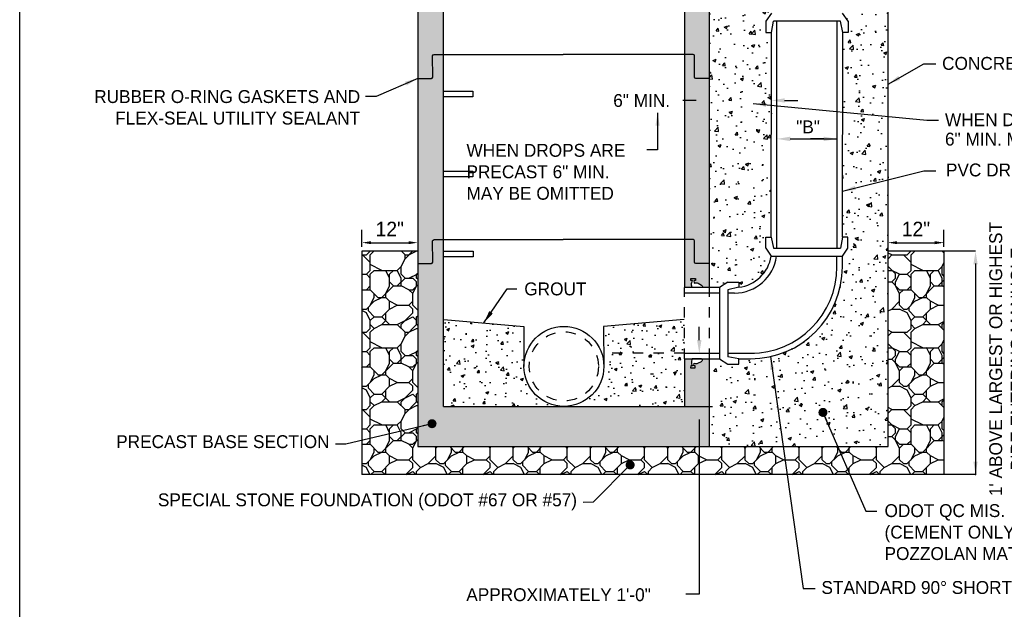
# Model space of a CAD drawing. Header units: feet. Extents: x 6 to 231, y 4 to 30.
# Tile 7 of 67: x 37.1 to 46.66, y 13.96 to 19.68. Entities that reach past the tile are written whole.
import ezdxf
from ezdxf.enums import TextEntityAlignment as Align

# ---------------------------------------------------------------- set-up
doc = ezdxf.new("R2010")
doc.units = ezdxf.units.FT
doc.header["$MEASUREMENT"] = 0
doc.linetypes.add('DASHED', pattern=[0.75, 0.5, -0.25])
doc.linetypes.add('HIDDEN', pattern=[0.375, 0.25, -0.125])
doc.layers.add('COLUMNS', color=6, linetype='Continuous', plot=False)
for name, color, linetype in [('DETAILS', 1, 'Continuous'), ('P-HATCH', 247, 'Continuous'), ('text', 9, 'Continuous')]:
    doc.layers.add(name, color=color, linetype=linetype)
doc.styles.add('Slanted-Normal', font='font31.shx', dxfattribs={"height": 0.14})
doc.styles.get("Standard").update_dxf_attribs({"font": 'arial.ttf'})
doc.dimstyles.new('COEC', dxfattribs={"dimscale": 13.9, "dimtxt": 0.18, "dimasz": 0.18, "dimexe": 0.18, "dimexo": 0.0625, "dimgap": 0.09, "dimtad": 1, "dimzin": 0, "dimdsep": 46, "dimtxsty": 'Standard', "dimcen": 0.09, "dimclrd": 256, "dimclre": 256, "dimclrt": 256, "dimaunit": 1, "dimadec": 4, "dimazin": 0, "dimtfac": 1, "dimtofl": 0, "dimtmove": 0, "dimatfit": 3, "dimfxl": 1, "dimtolj": 1, "dimtzin": 0, "dimlwd": -1, "dimlwe": -1, "dimarcsym": 0})
doc.dimstyles.get("Standard").update_dxf_attribs({"dimtxt": 0.18, "dimasz": 0.18, "dimexe": 0.18, "dimexo": 0.0625, "dimgap": 0.09, "dimtad": 0, "dimtih": 1, "dimtoh": 1, "dimdec": 4, "dimzin": 0, "dimdsep": 46, "dimtxsty": 'Standard', "dimcen": 0.09, "dimadec": 0, "dimazin": 0, "dimtfac": 1, "dimtdec": 4, "dimtofl": 0, "dimtmove": 0, "dimatfit": 3, "dimfxl": 1, "dimtolj": 1, "dimtzin": 0, "dimarcsym": 0})

# ---------------------------------------------------------------- blocks, each defined once
blk = doc.blocks.new('*D46')
at = {"layer": 'Defpoints', "color": 0, "transparency": 16777216}
for p in [(46.06819434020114, 17.51941562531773), (45.52650592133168, 17.43569881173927), (46.06819434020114, 17.43569881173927)]:
    blk.add_point(p, dxfattribs=at)
at = {"layer": 'text', "transparency": 16777216}
for p, q in [((46.06819434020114, 17.47944881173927), (46.06819434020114, 17.64541562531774)), ((45.61400592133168, 17.51941562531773), (45.98069434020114, 17.51941562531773))]:
    blk.add_line(p, q, dxfattribs=at)
for points in [[(45.61400592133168, 17.53399895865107), (45.61400592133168, 17.5048322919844), (45.52650592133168, 17.51941562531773)], [(45.98069434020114, 17.53399895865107), (45.98069434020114, 17.5048322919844), (46.06819434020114, 17.51941562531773)]]:
    blk.add_solid(points, dxfattribs=at)
at = {"layer": 'text', "transparency": 16777216, "insert": (45.79735013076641, 17.65241562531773), "char_height": 0.14, "attachment_point": 5, "style": 'Slanted-Normal'}
blk.add_mtext('\\A1;12"', dxfattribs=at)
blk = doc.blocks.new('*D47')
at = {"layer": 'Defpoints', "color": 0, "transparency": 16777216}
for p in [(40.96070678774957, 17.51941562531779), (40.41901836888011, 17.43569881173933), (40.96070678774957, 17.43569881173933)]:
    blk.add_point(p, dxfattribs=at)
at = {"layer": 'text', "transparency": 16777216}
for p, q in [((40.41901836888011, 17.47944881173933), (40.41901836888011, 17.64541562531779)), ((40.50651836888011, 17.51941562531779), (40.87320678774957, 17.51941562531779))]:
    blk.add_line(p, q, dxfattribs=at)
for points in [[(40.50651836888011, 17.53399895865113), (40.50651836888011, 17.50483229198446), (40.41901836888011, 17.51941562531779)], [(40.87320678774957, 17.53399895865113), (40.87320678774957, 17.50483229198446), (40.96070678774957, 17.51941562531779)]]:
    blk.add_solid(points, dxfattribs=at)
at = {"layer": 'text', "transparency": 16777216, "insert": (40.68986257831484, 17.65241562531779), "char_height": 0.14, "attachment_point": 5, "style": 'Slanted-Normal'}
blk.add_mtext('\\A1;12"', dxfattribs=at)

msp = doc.modelspace()

# ---------------------------------------------------------------- hatches: boundary and pattern name
at = {"layer": 'P-HATCH', "linetype": 'Continuous'}
h = msp.add_hatch(dxfattribs=at)
h.set_pattern_fill('AR-CONC', color=256, scale=0.04, style=0)
h.set_pattern_definition([(49.99999999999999, (-0.02144320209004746, 12.06849693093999), (0.2869040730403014, -0.02510085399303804), [0.03, -0.33]), (355, (-0.02144320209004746, 12.06849693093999), (-0.05550053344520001, 0.3008768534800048), [0.024, -0.264]), (100.4514, (0.002465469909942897, 12.06640519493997), (0.2314037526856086, 0.2757758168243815), [0.025496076, -0.2804568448]), (46.18420000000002, (-0.02144320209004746, 12.14849693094), (0.4268964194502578, -0.06620760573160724), [0.04499999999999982, -0.4949999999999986]), (96.6356, (0.01413149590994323, 12.14297960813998), (0.3738650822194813, 0.3896471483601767), [0.0382441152, -0.4206852]), (351.1842, (-0.02144320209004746, 12.14849693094), (0.3738647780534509, 0.3896474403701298), [0.036, -0.396]), (21, (0.01855679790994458, 12.12849693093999), (0.2387628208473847, -0.1610475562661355), [0.03, -0.33]), (326.0000000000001, (0.01855679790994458, 12.12849693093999), (0.0973261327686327, 0.2900600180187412), [0.024, -0.264]), (71.4514, (0.03845369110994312, 12.11507628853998), (0.336089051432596, 0.1290121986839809), [0.025496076, -0.2804568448]), (37.50000000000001, (-0.02144320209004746, 12.06849693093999), (0.004863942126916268, 0.1331575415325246), [0, -0.2608, 0, -0.268, 0, -0.265]), (7.499999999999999, (-0.02144320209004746, 12.06849693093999), (0.1052278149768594, 0.1577646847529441), [0, -0.1528, 0, -0.2548, 0, -0.101]), (327.5, (-0.1106432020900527, 12.06849693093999), (0.2135289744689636, -0.009021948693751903), [0, -0.1, 0, -0.312, 0, -0.414]), (317.5, (-0.1506432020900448, 12.06849693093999), (0.2332744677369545, 0.04004199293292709), [0, -0.13, 0, -0.2072, 0, -0.294])])
edge = h.paths.add_edge_path()
edge.add_line((43.7929489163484, 16.39282508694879), (43.71120739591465, 16.39282508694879))
edge.add_arc((43.71359856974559, 16.38160850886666), 0.01146862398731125, -62.247078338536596, 102.0342878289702, ccw=False)
edge.add_line((43.71893904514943, 16.37145919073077), (43.68166369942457, 16.35021269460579))
edge.add_line((43.68166369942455, 16.35021269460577), (43.7072590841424, 16.36368074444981))
edge.add_arc((43.6628234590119, 16.41707309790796), 0.06946415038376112, 264.0418905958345, 309.7688177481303, ccw=False)
edge.add_line((43.65561298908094, 16.34798418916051), (43.65553167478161, 16.30114089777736))
edge.add_arc((43.69011827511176, 16.36515960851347), 0.07276419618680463, 203.008231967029, 241.61952404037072, ccw=False)
edge.add_line((43.62314256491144, 16.33671874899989), (43.62842491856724, 16.32308950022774))
edge.add_line((43.62842491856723, 16.32308950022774), (43.63075166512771, 16.32308546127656))
edge.add_arc((43.69011827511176, 16.36515960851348), 0.07276419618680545, 157.6534762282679, 215.3258626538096, ccw=False)
edge.add_line((43.62281857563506, 16.39282508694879), (43.54971518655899, 16.39282508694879))
edge.add_line((43.54971518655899, 16.39282508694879), (43.54971518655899, 15.93066431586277))
edge.add_line((43.54971518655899, 15.93066431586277), (41.210137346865, 15.93066431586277))
edge.add_line((41.210137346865, 15.93066431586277), (41.20995911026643, 21.14412096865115))
edge.add_line((41.20995911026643, 21.14412096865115), (41.37653879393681, 22.46080386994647))
edge.add_line((41.37653879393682, 22.46080386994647), (40.96070678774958, 22.46080386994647))
edge.add_line((40.96070678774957, 22.46080386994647), (40.96070678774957, 15.54068202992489))
edge.add_line((40.96070678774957, 15.54068202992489), (43.7929489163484, 15.54068202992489))
edge.add_line((43.7929489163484, 15.54068202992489), (43.7929489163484, 16.39282508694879))
edge = h.paths.add_edge_path()
edge.add_arc((43.66282345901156, 20.76662087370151), 0.06946415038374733, 47.37153425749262, 131.3184919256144)
edge.add_arc((43.68190137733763, 20.82573315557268), 0.06531110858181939, 186.1008224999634, 212.2638130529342)
edge.add_line((43.62667435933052, 20.79086888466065), (43.54971518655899, 20.79086888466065))
edge.add_line((43.54971518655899, 20.79086888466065), (43.54971518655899, 21.14412096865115))
edge.add_line((43.54971518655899, 21.14412096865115), (42.54320546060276, 22.46480792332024))
edge.add_line((42.54320546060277, 22.46480792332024), (42.93060094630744, 22.46480792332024))
edge.add_line((42.93060094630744, 22.46480792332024), (43.79294891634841, 21.18229711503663))
edge.add_line((43.7929489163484, 21.18229711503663), (43.7929489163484, 20.79086888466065))
edge.add_line((43.7929489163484, 20.79086888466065), (43.71598974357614, 20.79086888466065))
edge.add_arc((43.71359856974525, 20.80208546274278), 0.01146862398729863, 282.0342878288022, 389.3685347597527)
edge.add_arc((43.70573799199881, 20.79766194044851), 0.02048839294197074, 29.36853475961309, 78.37226266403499)
edge = h.paths.add_edge_path(flags=17)
edge.add_arc((43.68190137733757, 20.06516552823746), 0.06531110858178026, 147.7361869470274, 170.8304572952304)
edge.add_arc((43.6901182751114, 20.07236432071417), 0.07276419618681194, 177.4723961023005, 203.00823196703)
edge.add_line((43.62314256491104, 20.04392346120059), (43.62812889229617, 20.03105800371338))
edge.add_line((43.62812889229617, 20.03105800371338), (43.61130106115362, 20.03108721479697))
edge.add_line((43.61130106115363, 20.03108721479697), (43.61126946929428, 20.01288787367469))
edge.add_line((43.61126946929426, 20.01288787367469), (43.65553915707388, 20.01265598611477))
edge.add_line((43.6555391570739, 20.01265598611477), (43.65556969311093, 20.03024709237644))
edge.add_line((43.65556969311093, 20.03024709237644), (43.64137725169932, 20.03027172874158))
edge.add_line((43.64137725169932, 20.0302717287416), (43.6448351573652, 20.05718318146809))
edge.add_arc((43.6628234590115, 20.12427781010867), 0.06946415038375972, 254.9917538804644, 285.737025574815)
edge.add_line((43.68166369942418, 20.05741740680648), (43.71527860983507, 20.07510525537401))
edge.add_arc((43.70573799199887, 20.09323674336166), 0.02048839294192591, 297.7529216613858, 330.6314652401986)
edge.add_arc((43.71359856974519, 20.08881322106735), 0.01146862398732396, 330.6314652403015, 437.9657121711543)
edge.add_line((43.71598974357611, 20.10002979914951), (43.7929489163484, 20.10002979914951))
edge.add_line((43.7929489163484, 20.10002979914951), (43.7929489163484, 17.08366417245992))
edge.add_line((43.7929489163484, 17.08366417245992), (43.71598805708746, 17.08366417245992))
edge.add_arc((43.71359688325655, 17.09488075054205), 0.01146862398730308, 282.0342878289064, 389.3685347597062)
edge.add_arc((43.70573630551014, 17.09045722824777), 0.02048839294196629, 29.36853475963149, 62.24707833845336)
edge.add_line((43.71527692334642, 17.10858871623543), (43.68166201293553, 17.12627656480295))
edge.add_arc((43.66282177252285, 17.05941616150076), 0.06946415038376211, 74.2629744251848, 105.0082461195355)
edge.add_line((43.64483347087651, 17.12651079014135), (43.64137556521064, 17.15342224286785))
edge.add_line((43.64137556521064, 17.15342224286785), (43.65556800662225, 17.15344687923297))
edge.add_line((43.65556800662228, 17.15344687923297), (43.65553747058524, 17.17103798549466))
edge.add_line((43.65553747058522, 17.17103798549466), (43.61126778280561, 17.17080609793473))
edge.add_line((43.61126778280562, 17.17080609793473), (43.61129937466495, 17.15260675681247))
edge.add_line((43.61129937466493, 17.15260675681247), (43.62812720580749, 17.15263596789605))
edge.add_line((43.62812720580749, 17.15263596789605), (43.6231408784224, 17.13977051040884))
edge.add_arc((43.69011658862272, 17.11132965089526), 0.07276419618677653, 156.9917680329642, 182.5276038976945)
edge.add_arc((43.68189969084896, 17.11852844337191), 0.06531110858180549, 189.1695427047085, 212.2638130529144)
edge.add_line((43.62667267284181, 17.08366417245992), (43.54971518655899, 17.08366417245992))
edge.add_line((43.54971518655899, 17.08366417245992), (43.54971518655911, 20.10002979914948))
edge.add_line((43.54971518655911, 20.10002979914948), (43.6266743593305, 20.10002979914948))
h = msp.add_hatch(dxfattribs=at)
h.set_pattern_fill('AR-CONC', color=256, scale=0.04463571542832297, style=0)
h.set_pattern_definition([(49.99999999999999, (-2.493732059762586, 14.71040911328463), (0.320154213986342, -0.02800986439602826), [0.03347678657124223, -0.3682446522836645]), (355, (-2.493732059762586, 14.71040911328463), (-0.06193265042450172, 0.3357463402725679), [0.02678142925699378, -0.2945957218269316]), (100.4514, (-2.467052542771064, 14.70807495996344), (0.2582218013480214, 0.3077362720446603), [0.02845088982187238, -0.3129597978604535]), (46.18420000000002, (-2.493732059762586, 14.79968054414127), (0.4763706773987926, -0.07388059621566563), [0.05021517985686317, -0.552366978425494]), (96.6356, (-2.454034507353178, 14.7935238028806), (0.4171933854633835, 0.4348044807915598), [0.04267633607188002, -0.4694396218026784]), (351.1842, (-2.493732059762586, 14.79968054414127), (0.4171930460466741, 0.434804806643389), [0.04017214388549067, -0.4418935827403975]), (21, (-2.449096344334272, 14.77736268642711), (0.266433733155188, -0.1797118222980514), [0.03347678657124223, -0.3682446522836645]), (326.0000000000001, (-2.449096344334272, 14.77736268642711), (0.1086055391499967, 0.3236759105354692), [0.02678142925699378, -0.2945957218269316]), (71.4514, (-2.426893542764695, 14.76238668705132), (0.375039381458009, 0.1439637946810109), [0.02845088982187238, -0.3129597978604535]), (37.50000000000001, (-2.493732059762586, 14.71040911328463), (0.005427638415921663, 0.1485895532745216), [0, -0.2910248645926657, 0, -0.2990592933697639, 0, -0.2957116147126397]), (7.499999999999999, (-2.493732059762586, 14.71040911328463), (0.117422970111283, 0.1760484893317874), [0, -0.1705084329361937, 0, -0.2843295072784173, 0, -0.1127051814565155]), (327.5, (-2.593269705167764, 14.71040911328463), (0.2382754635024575, -0.010067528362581), [0, -0.1115892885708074, 0, -0.3481585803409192, 0, -0.4619796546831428]), (317.5, (-2.637905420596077, 14.71040911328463), (0.2603093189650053, 0.04468257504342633), [0, -0.1450660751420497, 0, -0.231213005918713, 0, -0.3280725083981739])])
h.paths.add_polyline_path([(45.52650592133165, 21.31684946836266), (43.70247720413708, 21.31684946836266), (43.7929489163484, 21.18229711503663), (43.7929489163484, 20.79086888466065), (44.11670532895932, 20.79086888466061), (44.11670532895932, 20.84443174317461), (44.22383104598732, 20.84443174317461), (44.30297677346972, 20.79086888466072), (45.17682997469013, 20.79086888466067), (45.25597570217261, 20.84443174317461), (45.36310141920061, 20.84443174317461), (45.36310141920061, 20.79086888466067), (45.52650592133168, 20.79086888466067)])
edge = h.paths.add_edge_path()
edge.add_line((44.39442439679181, 19.56021645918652), (44.34092097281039, 19.56021645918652))
edge.add_line((44.34092097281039, 19.56021645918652), (44.34092097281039, 19.66734217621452))
edge.add_line((44.34092097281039, 19.66734217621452), (44.39448383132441, 19.74648790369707))
edge.add_line((44.39448383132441, 19.74648790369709), (44.3944838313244, 20.1000297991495))
edge.add_line((44.39448383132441, 20.10002979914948), (44.30297677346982, 20.10002979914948))
edge.add_line((44.3029767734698, 20.10002979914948), (44.22383104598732, 20.04646694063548))
edge.add_line((44.22383104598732, 20.04646694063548), (44.11670532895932, 20.04646694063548))
edge.add_line((44.11670532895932, 20.04646694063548), (44.11670532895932, 20.10002979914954))
edge.add_line((44.11670532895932, 20.10002979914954), (43.7929489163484, 20.10002979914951))
edge.add_line((43.7929489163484, 20.10002979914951), (43.7929489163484, 17.08366417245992))
edge.add_line((43.7929489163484, 17.08366417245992), (43.89192295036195, 17.08366417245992))
edge.add_line((43.89192295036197, 17.08366417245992), (43.97106867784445, 17.13722703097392))
edge.add_line((43.97106867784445, 17.13722703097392), (44.07819439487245, 17.13722703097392))
edge.add_line((44.07819439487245, 17.13722703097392), (44.07819439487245, 17.08614187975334))
edge.add_arc((44.03173849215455, 17.45005354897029), 0.3668648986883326, 277.2748645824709, 350.2345352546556)
edge.add_line((44.39328763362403, 17.38782757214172), (44.33972477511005, 17.46697329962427))
edge.add_line((44.33972477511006, 17.46697329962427), (44.33972477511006, 17.57409901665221))
edge.add_line((44.33972477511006, 17.57409901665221), (44.39080992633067, 17.57409901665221))
edge.add_line((44.39080992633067, 17.57409901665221), (44.39442439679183, 19.56021645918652))
edge = h.paths.add_edge_path()
edge.add_line((45.52650592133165, 20.10002979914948), (45.36310141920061, 20.10002979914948))
edge.add_line((45.36310141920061, 20.10002979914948), (45.36310141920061, 20.04646694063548))
edge.add_line((45.36310141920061, 20.04646694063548), (45.25597570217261, 20.04646694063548))
edge.add_line((45.25597570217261, 20.04646694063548), (45.17682997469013, 20.10002979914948))
edge.add_line((45.17682997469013, 20.10002979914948), (45.08532291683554, 20.10002979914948))
edge.add_line((45.08532291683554, 20.10002979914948), (45.08532291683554, 19.74648790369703))
edge.add_line((45.08532291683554, 19.74648790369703), (45.13888577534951, 19.66734217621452))
edge.add_line((45.13888577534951, 19.66734217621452), (45.13888577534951, 19.56021645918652))
edge.add_line((45.13888577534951, 19.56021645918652), (45.08776040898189, 19.56021645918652))
edge.add_line((45.0877604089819, 19.56021645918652), (45.08531475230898, 17.5740990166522))
edge.add_line((45.08531475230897, 17.57409901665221), (45.13768957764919, 17.57409901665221))
edge.add_line((45.13768957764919, 17.57409901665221), (45.13768957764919, 17.46697329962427))
edge.add_line((45.13768957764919, 17.46697329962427), (45.08412671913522, 17.3878275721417))
edge.add_line((45.08412671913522, 17.3878275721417), (45.08412671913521, 17.28553939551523))
edge.add_arc((44.19141241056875, 17.28553939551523), 0.892714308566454, 269.99999999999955, 359.99999999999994, ccw=False)
edge.add_line((44.19141241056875, 16.39282508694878), (44.07819439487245, 16.39282508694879))
edge.add_line((44.07819439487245, 16.39282508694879), (44.07819439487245, 16.33926222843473))
edge.add_line((44.07819439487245, 16.33926222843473), (43.97106867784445, 16.33926222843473))
edge.add_line((43.97106867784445, 16.33926222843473), (43.89192295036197, 16.39282508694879))
edge.add_line((43.89192295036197, 16.39282508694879), (43.79294891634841, 16.39282508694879))
edge.add_line((43.7929489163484, 16.39282508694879), (43.7929489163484, 15.54068202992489))
edge.add_line((43.7929489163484, 15.54068202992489), (45.52650592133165, 15.54068202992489))
edge.add_line((45.52650592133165, 15.54068202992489), (45.52650592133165, 20.1000297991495))
h = msp.add_hatch(dxfattribs=at)
h.set_pattern_fill('RIPRAP', color=256, scale=0.75, style=0)
h.set_pattern_definition([(0, (0.03750000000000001, 0), (0.75, 0.75), [0.225, -0.2625, 0.03750000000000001, -0.225]), (0, (0.3375, 0.15), (0.75, 0.75), [0.03750000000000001, -0.1875, 0.15, -0.375]), (0, (0.45, 0.1875), (0.75, 0.75), [0.03750000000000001, -0.7124999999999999]), (0, (0.1125, 0.225), (0.75, 0.75), [0.15, -0.6000000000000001]), (0, (0.03750000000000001, 0.3), (0.75, 0.75), [0.07500000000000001, -0.675]), (0, (0.5625, 0.375), (0.75, 0.75), [0.07500000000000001, -0.03750000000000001, 0.03750000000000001, -0.6000000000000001]), (0, (0.2625, 0.4125), (0.75, 0.75), [0.1125, -0.6375]), (0, (0.07500000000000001, 0.4875), (0.75, 0.75), [0.07500000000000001, -0.675]), (0, (0.375, 0.5625), (0.75, 0.75), [0.03750000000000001, -0.225, 0.1125, -0.375]), (0, (0.225, 0.6000000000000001), (0.75, 0.75), [0.07500000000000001, -0.675]), (0, (0.4875, 0.6375), (0.75, 0.75), [0.07500000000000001, -0.675]), (0, (0.3375, 0.675), (0.75, 0.75), [0.07500000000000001, -0.675]), (0, (0.6375, 0.7124999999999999), (0.75, 0.75), [0.07500000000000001, -0.675]), (90, (0, 0), (-0.7499999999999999, 0.75), [0.15, -0.03750000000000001, 0.07500000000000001, -0.3, 0.15, -0.03750000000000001]), (90, (0.03750000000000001, 0.4875), (-0.7499999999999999, 0.75), [0.03750000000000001, -0.7124999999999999]), (90, (0.15, 0.2625), (-0.7499999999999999, 0.75), [0.07500000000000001, -0.15, 0.03750000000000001, -0.4875]), (90, (0.1875, 0.375), (-0.7499999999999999, 0.75), [0.07500000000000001, -0.15, 0.1125, -0.4125]), (90, (0.3, 0.1875), (-0.7499999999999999, 0.75), [0.03750000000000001, -0.375, 0.07500000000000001, -0.03750000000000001, 0.07500000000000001, -0.15]), (90, (0.3375, 0.1125), (-0.7499999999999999, 0.75), [0.03750000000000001, -0.7124999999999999]), (90, (0.4125, 0.3375), (-0.7499999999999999, 0.75), [0.03750000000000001, -0.03750000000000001, 0.1125, -0.5625]), (90, (0.45, 0.225), (-0.7499999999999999, 0.75), [0.07500000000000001, -0.3, 0.03750000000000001, -0.03750000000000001, 0.03750000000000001, -0.2625]), (90, (0.5249999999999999, 0.03750000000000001), (-0.7499999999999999, 0.75), [0.1125, -0.6375]), (90, (0.6000000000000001, 0.6000000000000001), (-0.7499999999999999, 0.75), [0.03750000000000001, -0.03750000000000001, 0.03750000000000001, -0.6375]), (90, (0.6375, 0.4125), (-0.7499999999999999, 0.75), [0.1125, -0.6375]), (90, (0.73125, 0.35625), (-0.7499999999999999, 0.75), [0.03750000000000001, -0.7124999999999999]), (45, (0.2625, 0), (0, 0.7500000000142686), [0.05303250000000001, -1.0076276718]), (45, (0.1875, 0.7124999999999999), (0, 0.7500000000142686), [0.05303250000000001, -0.1590975, 0.1590975, -0.6894326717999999]), (45, (0.2625, 0.6000000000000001), (0, 0.7500000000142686), [0.106065, -0.26516505, 0.05303250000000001, -0.6363976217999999]), (45, (0.4125, 0.5625), (0, 0.7500000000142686), [0.106065, -0.37123125, 0.05303250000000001, -0.5303314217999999]), (45, (0.1125, 0.225), (0, 0.7500000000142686), [0.05303250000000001, -1.0076276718]), (45, (0.3, 0.225), (0, 0.7500000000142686), [0.159099, -0.9015611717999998]), (45, (0.45, 0.3), (0, 0.7500000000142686), [0.05303250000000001, -0.318198, 0.05303250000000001, -0.6363971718]), (45, (0.5625, 0.375), (0, 0.7500000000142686), [0.106065, -0.9545951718]), (45, (0.7124999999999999, 0.375), (0, 0.7500000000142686), [0.106065, -0.9545951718]), (45, (0.7124999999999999, 0.15), (0, 0.7500000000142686), [0.05303250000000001, -1.0076276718]), (45, (0.6375, 0.5249999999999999), (0, 0.7500000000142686), [0.05303250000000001, -1.0076276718]), (45, (0.5625, 0.6375), (0, 0.7500000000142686), [0.05303250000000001, -1.0076276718]), (45, (0.7124999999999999, 0.7124999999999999), (0, 0.7500000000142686), [0.05303250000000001, -1.0076276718]), (45, (0, 0.7124999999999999), (0, 0.7500000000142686), [0.05303250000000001, -1.0076276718]), (45, (0.375, 0.4125), (0, 0.7500000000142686), [0.05303250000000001, -1.0076276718]), (45, (0.45, 0.7124999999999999), (0, 0.7500000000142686), [0.05303250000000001, -0.37123125, 0.05303250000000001, -0.5833639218]), (45, (0.1125, 0.3), (0, 0.7500000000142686), [0.106065, -0.9545951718]), (45, (0.1125, 0.4875), (0, 0.7500000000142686), [0.1590975, -0.9015626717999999]), (135, (0.03750000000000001, 0.3), (-0.7500000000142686, 8.326672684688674e-17), [0.0795525, -0.9811076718]), (135, (0.45, 0.2625), (-0.7500000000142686, 8.326672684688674e-17), [0.05303250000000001, -1.0076276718]), (135, (0.675, 0.375), (-0.7500000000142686, 8.326672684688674e-17), [0.05303250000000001, -1.0076276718]), (135, (0.4125, 0.5249999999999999), (-0.7500000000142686, 8.326672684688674e-17), [0.05303250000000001, -1.0076276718]), (135, (0.45, 0.6375), (-0.7500000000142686, 8.326672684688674e-17), [0.05303250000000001, -1.0076276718]), (135, (0.3375, 0.675), (-0.7500000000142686, 8.326672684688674e-17), [0.05303250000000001, -1.0076276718]), (135, (0.4875, 0.6375), (-0.7500000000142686, 8.326672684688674e-17), [0.05303250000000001, -1.0076276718]), (135, (0.03750000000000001, 0.1875), (-0.7500000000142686, 8.326672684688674e-17), [0.05303250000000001, -1.0076276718]), (135, (0.1875, 0.45), (-0.7500000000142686, 8.326672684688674e-17), [0.05303250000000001, -1.0076276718]), (135, (0.1875, 0.225), (-0.7500000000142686, 8.326672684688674e-17), [0.106065, -0.9545951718]), (135, (0.3375, 0.15), (-0.7500000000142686, 8.326672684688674e-17), [0.106065, -0.9545951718]), (135, (0.6375, 0.5625), (-0.7500000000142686, 8.326672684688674e-17), [0.106065, -0.9545951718]), (135, (0.4125, 0.375), (-0.7500000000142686, 8.326672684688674e-17), [0.05303250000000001, -1.0076276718]), (135, (0.5249999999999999, 0.15), (-0.7500000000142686, 8.326672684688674e-17), [0.106065, -0.6363960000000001, 0.05303250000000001, -0.2651666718]), (135, (0.07500000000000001, 0.4875), (-0.7500000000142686, 8.326672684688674e-17), [0.106065, -0.212132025, 0.106065, -0.6363981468]), (135, (0, 0.07500000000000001), (-0.7500000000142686, 8.326672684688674e-17), [0.10605, -0.2652, 0.10605, -0.2652, 0.053025, -0.2651351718]), (26.56505118, (0.2625, 0.225), (0.7500000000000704, 3.824907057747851e-11), [0.1677, -0.08385, 0.08385, -1.34165098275]), (26.56505118, (0.375, 0.675), (0.7500000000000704, 3.824907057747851e-11), [0.1677, -1.50935098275]), (26.56505118, (0.375, 0.15), (0.7500000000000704, 3.824907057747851e-11), [0.08385, -1.59320098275]), (26.56505118, (0.03750000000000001, 0.1875), (0.7500000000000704, 3.824907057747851e-11), [0.08385, -1.59320098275]), (26.56505118, (0.1875, 0.375), (0.7500000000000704, 3.824907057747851e-11), [0.08385, -1.59320098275]), (26.56505118, (0.03750000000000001, 0.45), (0.7500000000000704, 3.824907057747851e-11), [0.08385, -1.59320098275]), (63.43494882, (0.15, 0.5249999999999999), (3.824898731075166e-11, 0.7500000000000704), [0.08384999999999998, -1.59320098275]), (63.43494882, (0.4125, 0.5249999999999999), (3.824898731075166e-11, 0.7500000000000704), [0.08384999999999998, -1.59320098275]), (63.43494882, (0.4875, 0), (3.824898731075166e-11, 0.7500000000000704), [0.08384999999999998, -1.59320098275]), (63.43494882, (0, 0.4125), (3.824898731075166e-11, 0.7500000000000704), [0.08384999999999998, -1.59320098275]), (63.43494882, (0.3, 0.03750000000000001), (3.824898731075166e-11, 0.7500000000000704), [0.08384999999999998, -0.5869499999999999, 0.08384999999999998, -0.9224009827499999]), (116.56505118, (0.1875, 0.675), (-3.824907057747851e-11, 0.7500000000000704), [0.08385, -1.59320098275]), (116.56505118, (0.6375, 0.5249999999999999), (-3.824907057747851e-11, 0.7500000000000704), [0.08385, -1.59320098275]), (116.56505118, (0.3, 0.675), (-3.824907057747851e-11, 0.7500000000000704), [0.08385, -1.59320098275]), (116.56505118, (0, 0.2625), (-3.824907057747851e-11, 0.7500000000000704), [0.08385, -1.59320098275]), (153.43494882, (0.5625, 0.15), (-0.7500000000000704, 3.82492371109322e-11), [0.08385, -1.59320098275]), (153.43494882, (0.7124999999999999, 0.3375), (-0.7500000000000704, 3.82492371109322e-11), [0.08385, -1.59320098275]), (153.43494882, (0.2625, 0.4125), (-0.7500000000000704, 3.82492371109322e-11), [0.08385, -1.59320098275]), (153.43494882, (0.375, 0.5625), (-0.7500000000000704, 3.82492371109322e-11), [0.08385, -1.59320098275]), (153.43494882, (0.6375, 0.7124999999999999), (-0.7500000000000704, 3.82492371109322e-11), [0.08385, -1.59320098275]), (153.43494882, (0.1125, 0), (-0.7500000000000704, 3.82492371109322e-11), [0.125775, -1.55127598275])])
h.paths.add_polyline_path([(46.06819434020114, 17.43569881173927), (45.52650592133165, 17.43569881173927), (45.52650592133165, 15.54068202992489), (43.7929489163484, 15.54068202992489), (40.96070678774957, 15.54068202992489), (40.96070678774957, 17.43569881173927), (40.41901836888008, 17.43569881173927), (40.41901836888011, 15.26983782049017), (46.06819434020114, 15.26983782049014)])
h = msp.add_hatch(dxfattribs=at)
h.set_pattern_fill('AR-CONC', color=256, scale=0.04)
h.set_pattern_definition([(49.99999999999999, (-31.74723955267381, -14.9231319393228), (0.2869040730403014, -0.02510085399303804), [0.03, -0.33]), (355, (-31.74723955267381, -14.9231319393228), (-0.05550053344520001, 0.3008768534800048), [0.024, -0.264]), (100.4514, (-31.72333088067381, -14.92522367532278), (0.2314037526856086, 0.2757758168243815), [0.025496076, -0.2804568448]), (46.18420000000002, (-31.74723955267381, -14.84313193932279), (0.4268964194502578, -0.06620760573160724), [0.04499999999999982, -0.4949999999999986]), (96.6356, (-31.71166485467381, -14.84864926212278), (0.3738650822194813, 0.3896471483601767), [0.0382441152, -0.4206852]), (351.1842, (-31.74723955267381, -14.84313193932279), (0.3738647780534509, 0.3896474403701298), [0.036, -0.396]), (21, (-31.70723955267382, -14.8631319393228), (0.2387628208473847, -0.1610475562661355), [0.03, -0.33]), (326.0000000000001, (-31.70723955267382, -14.8631319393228), (0.0973261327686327, 0.2900600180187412), [0.024, -0.264]), (71.4514, (-31.68734265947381, -14.87655258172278), (0.336089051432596, 0.1290121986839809), [0.025496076, -0.2804568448]), (37.50000000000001, (-31.74723955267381, -14.9231319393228), (0.004863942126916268, 0.1331575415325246), [0, -0.2608, 0, -0.268, 0, -0.265]), (7.499999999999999, (-31.74723955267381, -14.9231319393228), (0.1052278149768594, 0.1577646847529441), [0, -0.1528, 0, -0.2548, 0, -0.101]), (327.5, (-31.83643955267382, -14.9231319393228), (0.2135289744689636, -0.009021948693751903), [0, -0.1, 0, -0.312, 0, -0.414]), (317.5, (-31.87643955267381, -14.9231319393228), (0.2332744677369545, 0.04004199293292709), [0, -0.13, 0, -0.2072, 0, -0.294])])
edge = h.paths.add_edge_path()
edge.add_line((41.99198721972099, 16.31444084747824), (41.98987204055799, 16.70658755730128))
edge.add_line((41.98987204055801, 16.70658755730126), (41.21137398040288, 16.77364150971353))
edge.add_line((41.21137398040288, 16.77364150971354), (41.21140702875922, 16.71350970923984))
edge.add_line((41.2114070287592, 16.71350970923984), (41.2114070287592, 15.93066431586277))
edge.add_line((41.2114070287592, 15.93066431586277), (42.37992626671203, 15.93066431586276))
edge.add_arc((42.37992626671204, 16.31862593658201), 0.3879616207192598, 180.6180832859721, 270, ccw=False)
edge = h.paths.add_edge_path()
edge.add_line((43.54971518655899, 16.77376203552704), (42.76598211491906, 16.70664292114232))
edge.add_line((42.76598211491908, 16.70664292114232), (42.76786916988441, 16.32243684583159))
edge.add_arc((42.37992626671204, 16.31862593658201), 0.3879616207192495, -90.0000000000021, 0.5628199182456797, ccw=False)
edge.add_line((42.37992626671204, 15.93066431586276), (43.54971518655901, 15.93066431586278))
edge.add_line((43.54971518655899, 15.93066431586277), (43.54971518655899, 16.77376203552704))

# ---------------------------------------------------------------- linework, layer by layer
at = {"layer": 'COLUMNS', "color": 4}
msp.add_lwpolyline([(37.09751995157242, 3.624450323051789), (37.09751995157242, 24.37445032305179), (67.47251995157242, 24.37445032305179), (67.47251995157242, 3.624450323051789)], close=True, dxfattribs=at)
at = {"layer": 'Defpoints', "color": 0, "linetype": 'ByBlock'}
for p in [(43.64217435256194, 16.44638794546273), (43.69410298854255, 15.93066431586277)]:
    msp.add_point(p, dxfattribs=at)
at = {"layer": 'DETAILS'}
for p, q in [((45.52650592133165, 15.54068202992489), (45.52650592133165, 20.10002979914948)), ((44.39448383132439, 19.74648790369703), (44.34092097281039, 19.66734217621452)), ((45.13888577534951, 19.66734217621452), (45.08532291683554, 19.74648790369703)), ((44.34092097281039, 19.66734217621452), (44.34092097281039, 19.56021645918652)), ((44.39448383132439, 19.56021645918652), (44.41474498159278, 19.66734217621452)), ((45.0638655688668, 19.66734217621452), (44.41474498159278, 19.66734217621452)), ((44.44804668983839, 17.46697329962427), (44.44804668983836, 19.66734217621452)), ((45.03176005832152, 17.46697329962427), (45.03176005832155, 19.66734217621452)), ((45.08780062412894, 19.56021645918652), (45.0638655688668, 19.66734217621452)), ((45.13888577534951, 19.66734217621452), (45.13888577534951, 19.56021645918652)), ((44.34092097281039, 19.56021645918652), (44.39448383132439, 19.56021645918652)), ((44.39080992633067, 17.57409901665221), (44.39442439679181, 19.56021645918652)), ((45.08531475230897, 17.57409901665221), (45.08776062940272, 19.56039546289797)), ((45.13888577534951, 19.56021645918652), (45.08780062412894, 19.56021645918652)), ((44.33972477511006, 17.57409901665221), (44.39080992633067, 17.57409901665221)), ((44.33972477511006, 17.46697329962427), (44.33972477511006, 17.57409901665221)), ((44.39080992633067, 17.57409901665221), (44.41474498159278, 17.46697329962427)), ((45.08412671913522, 17.57409901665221), (45.06386556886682, 17.46697329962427)), ((45.13768957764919, 17.57409901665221), (45.08412671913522, 17.57409901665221)), ((45.13768957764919, 17.46697329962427), (45.13768957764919, 17.57409901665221)), ((44.33972477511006, 17.46697329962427), (44.39328763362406, 17.3878275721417)), ((44.41474498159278, 17.46697329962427), (45.06386556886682, 17.46697329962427)), ((45.08412671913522, 17.3878275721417), (45.13768957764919, 17.46697329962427)), ((44.39328763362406, 17.3878275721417), (45.08412671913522, 17.3878275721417)), ((45.03056386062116, 17.28553939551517), (45.03056386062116, 17.3878275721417)), ((45.08412671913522, 17.28553939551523), (45.08412671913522, 17.3878275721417)), ((43.97106867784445, 17.13722703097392), (43.89192295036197, 17.08366417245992)), ((43.97106867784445, 17.13722703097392), (44.07819439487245, 17.13722703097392)), ((44.07819439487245, 17.13722703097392), (44.07819439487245, 17.08614187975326)), ((43.89192295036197, 17.08366417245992), (43.54971518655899, 17.08366417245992)), ((43.89192295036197, 17.03010131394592), (43.54971518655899, 17.03010131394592)), ((43.89192295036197, 17.08366417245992), (43.89192295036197, 16.39282508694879)), ((44.07819439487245, 17.08614187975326), (43.97106867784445, 17.06220682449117)), ((43.97106867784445, 17.06220682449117), (43.97106867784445, 16.41308623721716)), ((44.03620191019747, 17.03010131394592), (43.97106867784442, 17.03010131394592)), ((41.21369818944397, 16.7734413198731), (41.98987204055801, 16.70658755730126)), ((43.54597027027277, 16.7734413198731), (42.76533564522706, 16.70658755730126)), ((41.98987204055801, 16.70658755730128), (41.99196464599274, 16.31862593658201)), ((42.76598238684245, 16.70658755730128), (42.76788788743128, 16.31862593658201)), ((43.54971518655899, 16.44638794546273), (43.89192295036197, 16.44638794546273)), ((43.97106867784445, 16.44638794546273), (44.23031359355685, 16.44638794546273)), ((43.54971518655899, 16.39282508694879), (43.89192295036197, 16.39282508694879)), ((43.89192295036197, 16.39282508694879), (43.97106867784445, 16.33926222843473)), ((44.07819439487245, 16.39282508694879), (43.97106867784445, 16.41308623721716)), ((44.07819439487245, 16.33926222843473), (44.07819439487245, 16.39282508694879)), ((44.07819439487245, 16.39282508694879), (44.19141241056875, 16.39282508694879)), ((43.97106867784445, 16.33926222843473), (44.07819439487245, 16.33926222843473)), ((43.7929489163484, 15.54068202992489), (45.52650592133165, 15.54068202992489))]:
    msp.add_line(p, q, dxfattribs=at)
at = {"layer": 'DETAILS', "linetype": 'Continuous'}
for points in [[(41.37653879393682, 22.46080386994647), (40.96070678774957, 22.46080386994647), (40.96070678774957, 15.54068202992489)], [(41.20995911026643, 15.93066431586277), (41.20995911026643, 21.14412096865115), (41.37653879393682, 22.46080386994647)], [(43.7929489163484, 17.08366417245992), (43.7929489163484, 21.18229711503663), (42.93060094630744, 22.46480792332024), (42.54320546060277, 22.46480792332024), (43.54971518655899, 21.14412096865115), (43.54971518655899, 17.08366417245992)], [(41.20995911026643, 18.9891769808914), (41.49741260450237, 18.9891769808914), (41.49741260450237, 18.93490954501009), (41.20995911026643, 18.93490954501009)], [(41.20995911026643, 18.21324148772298), (41.4953980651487, 18.21324148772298), (41.4953980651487, 18.15897405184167), (41.20995911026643, 18.15897405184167)], [(41.20995911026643, 17.43730599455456), (41.49941463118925, 17.43730599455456), (41.49941463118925, 17.38303855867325), (41.20995911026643, 17.38303855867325)], [(43.54971518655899, 16.39282508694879), (43.54971518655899, 15.93066431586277)], [(43.7929489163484, 15.54068202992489), (43.7929489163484, 16.39282508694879)], [(41.210137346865, 15.93066431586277), (43.54971518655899, 15.93066431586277)], [(40.96070678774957, 15.54068202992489), (43.7929489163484, 15.54068202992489)]]:
    msp.add_lwpolyline(points, dxfattribs=at)
for points in [[(40.96070678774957, 19.11331514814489), (41.09393963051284, 19.11330553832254, 0.4011480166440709), (41.10719054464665, 19.12534272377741), (41.10600387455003, 19.33268722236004, -0.4033877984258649), (41.11925478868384, 19.34472440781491), (42.37372943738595, 19.34472440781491)], [(43.7929489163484, 19.11331514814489), (43.65971607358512, 19.11330553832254, -0.4011480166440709), (43.64646515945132, 19.12534272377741), (43.64765182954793, 19.33268722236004, 0.4033877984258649), (43.63440091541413, 19.34472440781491), (42.37372943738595, 19.34472440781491)], [(40.96070678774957, 17.3172054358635), (41.09393963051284, 17.31719582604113, 0.4011480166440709), (41.10719054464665, 17.32923301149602), (41.10600387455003, 17.53657751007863, -0.4033877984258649), (41.11925478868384, 17.54861469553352), (42.37372943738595, 17.54861469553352)], [(43.7929489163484, 17.3172054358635), (43.65971607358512, 17.31719582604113, -0.4011480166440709), (43.64646515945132, 17.32923301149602), (43.64765182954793, 17.53657751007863, 0.4033877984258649), (43.63440091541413, 17.54861469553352), (42.37372943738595, 17.54861469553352)], [(43.6119024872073, 17.15312586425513), (43.61202906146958, 17.17132479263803), (43.65629909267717, 17.17117193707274), (43.65617674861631, 17.15358122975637), (43.64198462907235, 17.15367993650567), (43.64520852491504, 17.12673944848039, -0.1349621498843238), (43.68203364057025, 17.12618516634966), (43.71549356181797, 17.10820584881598, -0.1444520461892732), (43.72373767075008, 17.1000504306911, -0.5058717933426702), (43.71598805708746, 17.08327606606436), (43.62667604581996, 17.08405227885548, -0.1011102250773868), (43.61763945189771, 17.10858826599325, -0.1118844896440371), (43.62363198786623, 17.14018719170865), (43.62872993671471, 17.15300882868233), (43.6119024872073, 17.15312586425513)], [(43.61070416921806, 16.32440681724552), (43.61051441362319, 16.30620843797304), (43.65478041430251, 16.30559182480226), (43.65496382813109, 16.32318200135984), (43.64077213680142, 16.32332997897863), (43.64446379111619, 16.35021036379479, 0.1349621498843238), (43.68129297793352, 16.35012451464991), (43.71506033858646, 16.36751955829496, 0.1444520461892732), (43.72344494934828, 16.37553045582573, 0.5058717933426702), (43.71598805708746, 16.39243698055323), (43.62667604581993, 16.39321319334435, 0.1011102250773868), (43.61721436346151, 16.36883797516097, 0.1118844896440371), (43.62265678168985, 16.3371396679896), (43.62753111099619, 16.32423136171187), (43.61070416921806, 16.32440681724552)]]:
    msp.add_lwpolyline(points, format="xyb", dxfattribs=at)
at = {"layer": 'DETAILS', "linetype": 'DASHED', "ltscale": 0.1}
for points in [[(43.54971518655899, 16.39282508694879), (43.54971518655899, 17.08366417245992)], [(43.7929489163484, 16.39282508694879), (43.7929489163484, 17.08366417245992)]]:
    msp.add_lwpolyline(points, dxfattribs=at)
at = {"layer": 'DETAILS', "linetype": 'HIDDEN', "ltscale": 0.25}
msp.add_lwpolyline([(43.54971518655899, 16.44638794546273), (42.76725973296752, 16.44651874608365)], dxfattribs=at)
at = {"layer": 'DETAILS'}
msp.add_circle((42.37992626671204, 16.31862593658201), 0.3879616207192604, dxfattribs=at)
at = {"layer": 'DETAILS', "linetype": 'HIDDEN', "ltscale": 0.25}
msp.add_circle((42.37992626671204, 16.31862593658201), 0.3358782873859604, dxfattribs=at)
at = {"layer": 'DETAILS'}
for centre, radius, start, end in [((44.03620191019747, 17.44074989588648), 0.4106485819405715, 270, 352.5954140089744), ((44.03173849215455, 17.45005354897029), 0.3668648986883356, 277.274864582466, 350.2345352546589), ((44.19141241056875, 17.28553939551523), 0.8927143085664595, 270, 0), ((44.19141241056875, 17.28553939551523), 0.8391514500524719, 270, 0)]:
    msp.add_arc(centre, radius, start, end, dxfattribs=at)
at = {"layer": 'text', "color": 9, "linetype": 'ByBlock'}
for p, q in [((43.66439805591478, 18.89920464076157), (43.53584719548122, 18.89920464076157)), ((44.52303469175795, 18.89920464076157), (44.65158555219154, 18.89920464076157)), ((44.57659755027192, 18.52631301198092), (45.03176005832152, 18.52631301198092)), ((44.90320919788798, 18.52631301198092), (44.77465833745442, 18.52631301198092)), ((43.69410298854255, 16.57493880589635), (43.69410298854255, 16.70348966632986)), ((43.53809461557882, 15.93066431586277), (43.82265384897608, 15.93066431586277)), ((43.69410298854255, 15.80211345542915), (43.69410298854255, 15.67356259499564))]:
    msp.add_line(p, q, dxfattribs=at)
at = {"layer": 'text'}
for p, q in [((40.41901836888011, 17.43569881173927), (40.41901836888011, 15.26983782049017)), ((46.06819434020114, 17.43569881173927), (46.06819434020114, 15.26983782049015)), ((46.06819434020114, 15.26983782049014), (40.41901836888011, 15.26983782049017))]:
    msp.add_line(p, q, dxfattribs=at)
at = {"layer": 'text', "linetype": 'Continuous'}
for p, q in [((40.96070678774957, 17.43569881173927), (40.41901836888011, 17.43569881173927)), ((46.06819434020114, 17.43569881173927), (45.52650592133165, 17.43569881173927)), ((43.69410298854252, 15.80211345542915), (43.69410298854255, 14.10889540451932)), ((43.69410298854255, 14.10889540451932), (43.56460373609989, 14.10889540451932))]:
    msp.add_line(p, q, dxfattribs=at)
at = {"layer": 'text', "linetype": 'ByBlock'}
for p, q in [((46.37600950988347, 17.43569881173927), (46.06819434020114, 17.43569881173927)), ((46.37600950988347, 17.31844932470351), (46.37600950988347, 15.26983782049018)), ((46.37600950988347, 15.26983782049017), (46.06819434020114, 15.26983782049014))]:
    msp.add_line(p, q, dxfattribs=at)
at = {"layer": 'text', "color": 9, "linetype": 'ByBlock'}
for p in [(43.7929489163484, 19.03385372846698), (44.39448383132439, 18.77231949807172)]:
    msp.add_point(p, dxfattribs=at)
at = {"layer": 'text', "linetype": 'ByBlock'}
msp.add_point((46.37600950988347, 15.26983782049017), dxfattribs=at)
at = {"layer": 'text', "color": 9, "linetype": 'ByBlock'}
for points in [[(43.66439805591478, 18.92062978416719), (43.66439805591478, 18.87777949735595), (43.7929489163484, 18.89920464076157)], [(44.52303469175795, 18.92062978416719), (44.52303469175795, 18.87777949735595), (44.39448383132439, 18.89920464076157)], [(44.57659755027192, 18.54773815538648), (44.57659755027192, 18.5048878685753), (44.44804668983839, 18.52631301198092)], [(44.90320919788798, 18.54773815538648), (44.90320919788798, 18.5048878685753), (45.03176005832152, 18.52631301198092)], [(43.67267784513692, 16.57493880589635), (43.71552813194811, 16.57493880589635), (43.69410298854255, 16.44638794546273)], [(43.67267784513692, 15.80211345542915), (43.71552813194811, 15.80211345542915), (43.69410298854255, 15.93066431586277)]]:
    msp.add_solid(points, dxfattribs=at)
at = {"layer": 'text', "linetype": 'ByBlock'}
for points in [[(46.35517617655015, 17.31069881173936), (46.39684284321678, 17.31069881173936), (46.37600950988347, 17.43569881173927)], [(46.35517617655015, 15.39483782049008), (46.39684284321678, 15.39483782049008), (46.37600950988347, 15.26983782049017)]]:
    msp.add_solid(points, dxfattribs=at)

# ---------------------------------------------------------------- texts
at = {"layer": 'text', "style": 'Slanted-Normal'}
for s, p in [('CONCRETE ENCASEMENT', (46.05121832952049, 19.25904193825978)), ('WHEN DROPS ARE PRECAST', (46.0792833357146, 18.71207567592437)), ('6" MIN. MAY BE OMITTED', (46.0792833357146, 18.52447143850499)), ('PVC DROP PIPE ', (46.08872525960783, 18.22490501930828))]:
    msp.add_text(s, height=0.125, dxfattribs=at).set_placement(p, align=Align.MIDDLE_LEFT)
at = {"layer": 'text', "color": 9, "linetype": 'ByBlock', "style": 'Slanted-Normal'}
for s, p in [('6" MIN.', (43.13489094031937, 18.89920464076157)), ('"B"', (44.7503942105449, 18.64329370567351))]:
    msp.add_text(s, height=0.125, dxfattribs=at).set_placement(p, align=Align.MIDDLE_CENTER)
at = {"layer": 'text', "style": 'Slanted-Normal'}
msp.add_text('GROUT', height=0.125, dxfattribs=at).set_placement((42.59901656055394, 17.07064319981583), align=Align.MIDDLE_RIGHT)
msp.add_text('APPROXIMATELY 1\'-0"', height=0.125, dxfattribs=at).set_placement((41.43253366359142, 14.04112078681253))
at = {"layer": 'text', "linetype": 'Continuous', "char_height": 0.125, "style": 'Slanted-Normal'}
for s, insert, width, attachment_point in [('RUBBER O-RING GASKETS AND FLEX-SEAL UTILITY SEALANT', (40.40259671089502, 18.99939516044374), 2.610147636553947, 3), ('WHEN DROPS ARE\\PPRECAST 6" MIN. \\PMAY BE OMITTED', (41.43459668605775, 18.47779144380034), 1.724598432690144, 1), ('PRECAST BASE SECTION', (40.10543096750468, 15.65115331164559), 4.92241592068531, 3), ('SPECIAL STONE FOUNDATION (ODOT #67 OR #57)', (42.50736394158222, 15.08630239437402), 4.92241592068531, 3), ('ODOT QC MIS.\\P(CEMENT ONLY - NO POZZOLAN MATERIAL)', (45.49257031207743, 14.98185426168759), 2.250740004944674, 1), ('STANDARD 90%%D SHORT ELBOW', (44.88010671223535, 14.2359372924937), 2.949072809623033, 1)]:
    msp.add_mtext(s, dxfattribs=dict(at, insert=insert, width=width, attachment_point=attachment_point))
at = {"layer": 'text', "linetype": 'Continuous', "insert": (46.50930332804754, 17.71774354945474), "char_height": 0.125, "width": 2.654929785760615, "attachment_point": 3, "rotation": 90, "style": 'Slanted-Normal'}
msp.add_mtext("\\pxqc;1' ABOVE LARGEST OR HIGHEST PIPE ENTERING MANHOLE UNLESS OTHERWISE AUTHORIZED", dxfattribs=at)

# ---------------------------------------------------------------- dimensions: what is measured, and where the dimension line sits
at = {"layer": 'text'}
for base, p1, p2, override, picture, middle in [((40.96070678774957, 17.51941562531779), (40.41901836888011, 17.43569881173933), (40.96070678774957, 17.43569881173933), {"dimscale": 0.7, "dimtxt": 0.125, "dimasz": 0.125, "dimtxsty": 'Slanted-Normal', "dimse1": 0, "dimse2": 1}, '*D47', (40.68986257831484, 17.51941562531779)), ((46.06819434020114, 17.51941562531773), (45.52650592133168, 17.43569881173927), (46.06819434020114, 17.43569881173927), {"dimscale": 0.7, "dimtxt": 0.125, "dimasz": 0.125, "dimtxsty": 'Slanted-Normal', "dimse1": 1}, '*D46', (45.79735013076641, 17.51941562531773))]:
    dim = msp.add_linear_dim(base=base, p1=p1, p2=p2, text='12"', dimstyle='COEC', override=override, dxfattribs=at)
    dim.commit()
    dim.dimension.update_dxf_attribs({"geometry": picture, "text_midpoint": middle, "dimtype": 160})

# ---------------------------------------------------------------- leaders
at = {"layer": 'text', "linetype": 'Continuous'}
for points, override in [([(45.52650592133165, 19.05752329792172), (45.8746042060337, 19.25406567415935), (45.9898679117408, 19.25406567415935)], {"dimscale": 0.7, "dimgap": 0.09, "dimtad": 0, "dimtih": 0, "dimtoh": 0}), ([(40.96070678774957, 19.11331514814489), (40.55774523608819, 18.93611737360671), (40.45271143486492, 18.93611737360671)], {"dimscale": 0.7, "dimtih": 0, "dimtoh": 0}), ([(44.21820723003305, 18.86982520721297), (45.90266921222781, 18.70709941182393), (46.01793291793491, 18.70709941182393)], {"dimscale": 0.7, "dimgap": 0.09, "dimtad": 0, "dimtih": 0, "dimtoh": 0}), ([(43.28952596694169, 18.78008968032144), (43.28895664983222, 18.42085195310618), (43.18392284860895, 18.42085195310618)], {"dimscale": 0.7, "dimtih": 0, "dimtoh": 0}), ([(45.08607438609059, 18.02039463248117), (45.8746042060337, 18.21639467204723), (45.9898679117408, 18.21639467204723)], {"dimscale": 0.7, "dimgap": 0.09, "dimtad": 0, "dimtih": 0, "dimtoh": 0}), ([(41.60178511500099, 16.74001443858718), (41.82816962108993, 17.07086330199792), (41.92167798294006, 17.07086330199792)], {"dimscale": 0.7, "dimtih": 0, "dimtoh": 0}), ([(44.8949724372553, 15.87256847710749), (45.31146544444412, 14.91263915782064), (45.41649924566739, 14.91263915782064)], {"dimscale": 0.7, "dimasz": 0.125, "dimtih": 0, "dimtoh": 0, "dimldrblk": 'Dot'}), ([(41.09982327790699, 15.76292983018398), (40.26327449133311, 15.56476874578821), (40.16411065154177, 15.56446502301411)], {"dimscale": 0.7, "dimasz": 0.125, "dimtih": 0, "dimtoh": 0, "dimldrblk": 'Dot'}), ([(43.02325426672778, 15.36298061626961), (42.66520746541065, 14.99991782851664), (42.56604362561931, 14.99961410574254)], {"dimscale": 0.7, "dimasz": 0.125, "dimtih": 0, "dimtoh": 0, "dimldrblk": 'Dot'})]:
    msp.add_leader(points, dimstyle='Standard', override=override, dxfattribs=at)
at = {"layer": 'text'}
msp.add_leader([(44.38493559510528, 16.41405353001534), (44.70350692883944, 14.16437658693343), (44.81929312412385, 14.16437658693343)], dimstyle='Standard', override={"dimscale": 0.7, "dimtad": 1, "dimtih": 0, "dimtoh": 0}, dxfattribs=at)

doc.saveas('drawing.dxf')
